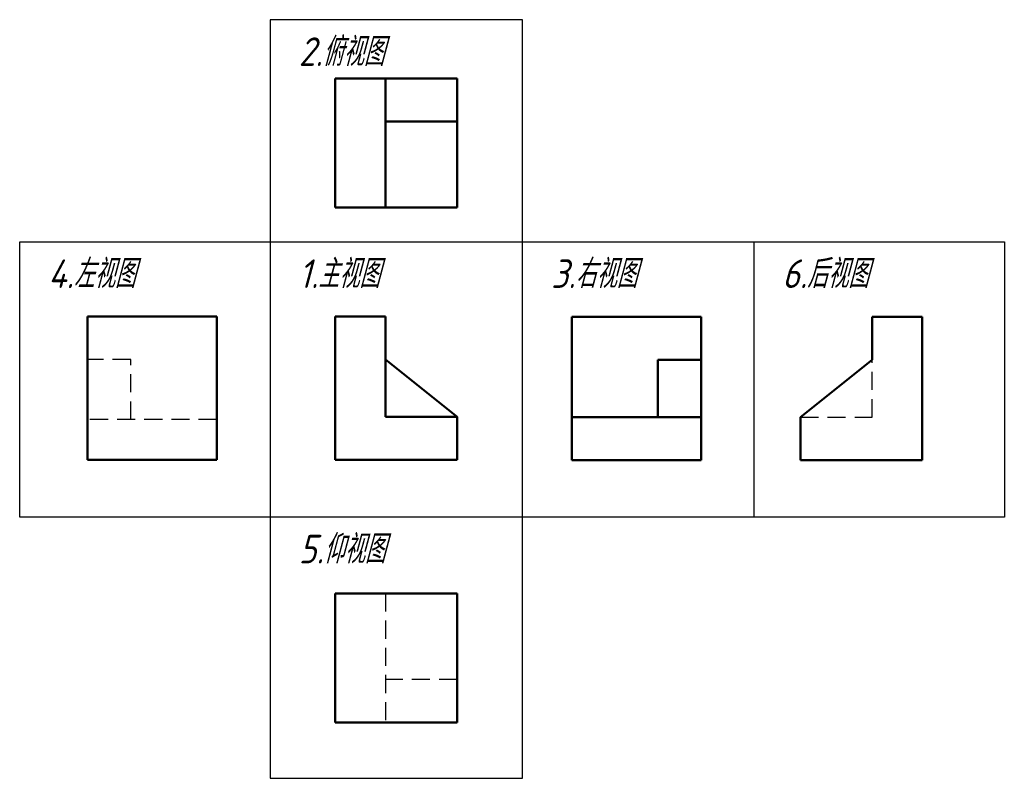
# Model space of a CAD drawing. Header units: millimetres. Extents: x 967 to 1088, y -12 to 81.
import ezdxf

# ---------------------------------------------------------------- set-up
doc = ezdxf.new("R2010")
doc.units = ezdxf.units.MM
doc.header["$LTSCALE"] = 0.7
doc.linetypes.add('DASHED2', pattern=[9.525, 6.35, -3.175])
doc.layers.add('粗实线层', color=7, linetype='Continuous', lineweight=50)
doc.layers.add('虚线层', color=2, linetype='DASHED2', lineweight=25)
doc.layers.add('细实线层', color=7, linetype='Continuous')
doc.styles.add('工程斜体', font='gbeitc.shx', dxfattribs={"bigfont": 'gbcbig.shx'})

msp = doc.modelspace()

# ---------------------------------------------------------------- linework, layer by layer
at = {"layer": '粗实线层', "color": 7, "ltscale": 0.5}
for p, q in [((1012.16, 73.78), (1006, 73.78)), ((1006, 57.94), (1006, 73.78)), ((1012.16, 57.94), (1012.16, 73.78)), ((1012.16, 73.78), (1020.96, 73.78)), ((1020.96, 68.5), (1020.96, 73.78)), ((1012.16, 68.5), (1020.96, 68.5)), ((1020.96, 57.94), (1020.96, 68.5)), ((1012.16, 57.94), (1006, 57.94)), ((1020.96, 57.94), (1012.16, 57.94)), ((991.44, 44.59), (975.6, 44.59)), ((975.6, 44.59), (975.6, 26.99)), ((991.44, 44.59), (991.44, 26.99)), ((1006, 44.59), (1006, 26.99)), ((1012.16, 44.59), (1006, 44.59)), ((1012.16, 32.27), (1012.16, 44.59)), ((1035.06, 44.55), (1050.9, 44.55)), ((1035.06, 32.23), (1035.06, 44.55)), ((1050.9, 39.27), (1050.9, 44.55)), ((1071.9, 44.55), (1078.06, 44.55)), ((1071.9, 39.27), (1071.9, 44.55)), ((1078.06, 44.55), (1078.06, 26.95)), ((1012.16, 39.31), (1020.96, 32.27)), ((1045.62, 39.27), (1045.62, 32.23)), ((1045.62, 39.27), (1050.9, 39.27)), ((1050.9, 39.27), (1050.9, 32.23)), ((1071.9, 39.27), (1063.1, 32.23)), ((1020.96, 32.27), (1012.16, 32.27)), ((1020.96, 26.99), (1020.96, 32.27)), ((1035.06, 26.95), (1035.06, 32.23)), ((1035.06, 32.23), (1045.62, 32.23)), ((1045.62, 32.23), (1050.9, 32.23)), ((1050.9, 26.95), (1050.9, 32.23)), ((1063.1, 26.95), (1063.1, 32.23)), ((991.44, 26.99), (975.6, 26.99)), ((1006, 26.99), (1020.96, 26.99)), ((1035.06, 26.95), (1050.9, 26.95)), ((1078.06, 26.95), (1063.1, 26.95)), ((1006, 10.59), (1006, -5.25)), ((1006, 10.59), (1020.96, 10.59)), ((1020.96, 10.59), (1020.96, -5.25)), ((1006, -5.25), (1020.96, -5.25))]:
    msp.add_line(p, q, dxfattribs=at)
at = {"layer": '细实线层', "color": 7, "ltscale": 0.5}
for p, q in [((998.02, 81), (998.02, -12.09)), ((1029, 81), (998.02, 81)), ((1029, -12.09), (1029, 81)), ((967.26, 53.75), (1088.14, 53.75)), ((967.26, 19.96), (967.26, 53.75)), ((1057.37, 53.75), (1057.37, 19.96)), ((1088.14, 53.75), (1088.14, 19.96)), ((1088.14, 19.96), (967.26, 19.96)), ((998.02, -12.09), (1029, -12.09))]:
    msp.add_line(p, q, dxfattribs=at)
at = {"layer": '虚线层', "color": 7, "ltscale": 0.5}
for p, q in [((980.88, 39.31), (975.6, 39.31)), ((980.88, 31.94), (980.88, 39.31)), ((1071.9, 32.23), (1071.9, 39.27)), ((991.44, 31.94), (975.6, 31.94)), ((1063.1, 32.23), (1071.9, 32.23)), ((1012.16, 10.59), (1012.16, -5.25)), ((1020.96, 0.03), (1012.16, 0.03))]:
    msp.add_line(p, q, dxfattribs=at)

# ---------------------------------------------------------------- texts
at = {"layer": '细实线层', "color": 7, "ltscale": 0.5, "style": '工程斜体'}
for s, p in [('2.俯视图', (1001.51, 75.33)), ('4.左视图', (970.75, 48.08)), ('1.主视图', (1001.51, 48.08)), ('3.右视图', (1032.5, 48.08)), ('6.后视图', (1060.86, 48.08)), ('5.仰视图', (1001.51, 14.29))]:
    msp.add_text(s, height=3.5, dxfattribs=at).set_placement(p)

doc.saveas('drawing.dxf')
